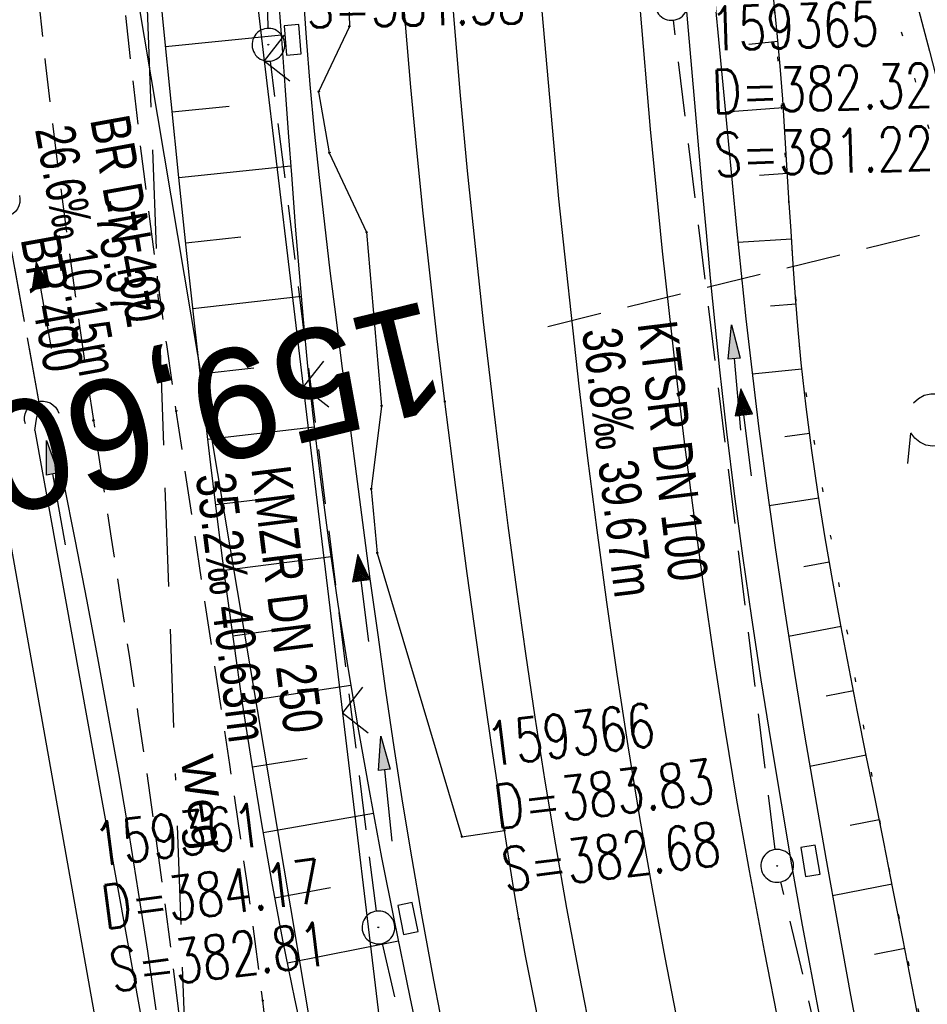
# Model space of a CAD drawing. Extents: x 510974 to 511465, y 465323 to 466289.
# Tile 23 of 43: x 511136 to 511178, y 465877 to 465922. Entities that reach past the tile are written whole.
import ezdxf
from ezdxf.enums import TextEntityAlignment as Align

# ---------------------------------------------------------------- set-up
doc = ezdxf.new("R2010")
doc.units = 0
doc.header["$LTSCALE"] = 10
doc.header["$MEASUREMENT"] = 0
for name, pattern in [('ACAD_ISO16W100', [73, 15, -6.5, 15, -6.5, 15, -7, 1, -7]), ('AUSGEZOGEN', [0]), ('LT00', [0]), ('LT07', [0.22, 0.02, -0.2]), ('LT11', [0.3, 0.2, -0.1]), ('LT12', [0.4, 0.3, -0.1]), ('LT17', [0.15, 0.1, -0.05]), ('STRICHLINIE2', [0.375, 0.25, -0.125])]:
    doc.linetypes.add(name, pattern=pattern)
doc.layers.get('0').update_dxf_attribs({"linetype": 'LT00'})
for name, color, linetype in [('--EK_FBR', 1, 'LT00'), ('--EK_Halt-Pfeil', 4, 'LT00'), ('--EK_Haltung', 7, 'STRICHLINIE2'), ('--EK_Haltung-Text', 140, 'LT00'), ('--EK_Schacht-Text', 5, 'LT00'), ('--EK_ST-93-1', 30, 'LT17'), ('--EL_DFK_AB_L', 21, 'LT00'), ('--EL_Halt-Pfeil', 4, 'LT00'), ('--EL_Haltung', 182, 'STRICHLINIE2'), ('--EL_Haltung-Text', 182, 'LT00'), ('ABSTAND', 8, 'LT00'), ('BAB-KABEL', 220, 'ACAD_ISO16W100'), ('DFK_AB_L', 21, 'LT00'), ('DFK_KATASTER', 250, 'LT00'), ('DL', 182, 'LT12'), ('DL_TEXT', 182, 'LT00'), ('FELDWEG_TEXT', 1, 'Continuous'), ('GEHOELZ_SYMB', 252, 'Continuous'), ('PFEIL', 140, 'AUSGEZOGEN'), ('V102_AFBR_BAB', 250, 'LT00'), ('V102_BOESCH', 250, 'LT00'), ('V102_BOSCHUNG', 250, 'LT00'), ('V102_FELDWEG', 250, 'LT11'), ('V102_GEHOELZ', 250, 'LT07'), ('V102_GEHWEG', 250, 'LT00'), ('V102_GRABEN', 250, 'LT00'), ('V102_KA_PRUF', 182, 'LT00'), ('V102_PARK_MS', 250, 'LT00'), ('V102_SINKK', 182, 'LT00'), ('V102_UK_DURCH', 182, 'LT00'), ('V102_ZAUN', 40, 'LT00')]:
    doc.layers.add(name, color=color, linetype=linetype)
doc.styles.add('Beschrift', font='ARIAL.TTF')
doc.styles.add('Haltungsbeschriftung', font='ARIAL.TTF', dxfattribs={"width": 0.75})
doc.styles.add('schachtbeschriftung', font='romans.shx', dxfattribs={"width": 0.75, "height": 2})
doc.styles.get("Standard").update_dxf_attribs({"font": 'ARIAL.TTF'})

# ---------------------------------------------------------------- blocks, each defined once
blk = doc.blocks.new('Pfreil3')
at = {"layer": 'PFEIL'}
blk.add_hatch(color=256, dxfattribs=at).paths.add_polyline_path([(-1.549, 0.273), (-1.549, -0.273), (0, 0)])
for p, q in [((-1.549, 0), (-4.831, 0)), ((-1.549, -0.273), (-1.549, 0.273)), ((-1.549, 0.273), (0, 0)), ((0, 0), (-1.549, -0.273))]:
    blk.add_line(p, q, dxfattribs=at)
blk = doc.blocks.new('SYMB0003')
at = {"color": 0, "linetype": 'ByBlock'}
for p, q in [((-0.015712, 0), (0.010166, 0.012015)), ((0, -0.021257), (-0.015712, 0)), ((0.010166, 0.012015), (0, -0.021257))]:
    blk.add_line(p, q, dxfattribs=at)
for points in [[(-0.031395, 0.499013), (-0.093691, 0.491144), (-0.154509, 0.475528), (-0.21289, 0.452414), (-0.267913, 0.422164), (-0.318712, 0.385257), (-0.364484, 0.342274), (-0.404509, 0.293893), (-0.438154, 0.240877), (-0.464888, 0.184062), (-0.484292, 0.124345), (-0.496058, 0.062667), (-0.5, 0)], [(0.5, 0), (0.496057, 0.062667), (0.484292, 0.124345), (0.464888, 0.184062), (0.438153, 0.240877), (0.404509, 0.293893), (0.364484, 0.342274), (0.318712, 0.385257), (0.267913, 0.422164), (0.21289, 0.452414), (0.154509, 0.475528), (0.093691, 0.491144), (0.031395, 0.499013), (-0.031395, 0.499013)], [(-0.5, 0), (-0.496058, -0.062667), (-0.484292, -0.124345), (-0.464888, -0.184062), (-0.438154, -0.240877), (-0.404509, -0.293893), (-0.364485, -0.342274), (-0.318712, -0.385257), (-0.267914, -0.422164), (-0.21289, -0.452414), (-0.154509, -0.475529), (-0.093691, -0.491144), (-0.031395, -0.499014), (0.031395, -0.499014)], [(0.031395, -0.499014), (0.093691, -0.491144), (0.154509, -0.475529), (0.21289, -0.452414), (0.267914, -0.422164), (0.318712, -0.385257), (0.364485, -0.342274), (0.404509, -0.293893), (0.438154, -0.240877), (0.464889, -0.184062), (0.484292, -0.124345), (0.496058, -0.062667), (0.5, 0)]]:
    blk.add_lwpolyline(points, dxfattribs=at)
blk = doc.blocks.new('SYMB0011')
at = {"color": 0, "linetype": 'ByBlock'}
for p, q in [((0.5, 0), (-0.5, 0)), ((0, 0.5), (0, -0.5))]:
    blk.add_line(p, q, dxfattribs=at)
blk = doc.blocks.new('SYMB0024')
at = {"color": 0, "linetype": 'ByBlock'}
for p, q in [((-0.5, 0.5), (0, 0)), ((0, 0), (0.5, 0.5))]:
    blk.add_line(p, q, dxfattribs=at)
blk = doc.blocks.new('GEHOELZ_SYMB')
at = {"layer": 'GEHOELZ_SYMB'}
blk.add_line((0, 0), (1.4, 0), dxfattribs=at)
blk.add_lwpolyline([(-1.388, 0.017), (-1.612, 0.221), (-1.778, 0.474), (-1.876, 0.761), (-1.898, 1.063), (-1.844, 1.361), (-1.718, 1.636), (-1.526, 1.87), (-1.282, 2.05), (-1, 2.162), (-0.7, 2.2), (-0.4, 2.162), (-0.118, 2.05), (0.126, 1.87), (0.318, 1.636), (0.444, 1.361), (0.498, 1.063), (0.476, 0.761), (0.378, 0.474), (0.212, 0.221), (-0.012, 0.017)], dxfattribs=at)
blk = doc.blocks.new('SYMB0652')
at = {"color": 0, "linetype": 'ByBlock'}
blk.add_lwpolyline([(-0.15, -0.075), (0.15, -0.075), (0.15, 0.075), (-0.15, 0.075), (-0.15, -0.075)], dxfattribs=at)
blk = doc.blocks.new('SYMB1107')
at = {"color": 0, "linetype": 'ByBlock'}
for points in [[(-0.2, 0), (-0.196157, 0.039018), (-0.184776, 0.076537), (-0.166294, 0.111114), (-0.141421, 0.141421), (-0.111114, 0.166294), (-0.076537, 0.184776), (-0.039018, 0.196157), (0, 0.2)], [(0, 0.2), (0.039018, 0.196157), (0.076537, 0.184776), (0.111114, 0.166294), (0.141421, 0.141421), (0.166294, 0.111114), (0.184776, 0.076537), (0.196157, 0.039018), (0.2, 0)]]:
    blk.add_lwpolyline(points, dxfattribs=at)
blk = doc.blocks.new('SYMB0070')
at = {"color": 0, "linetype": 'ByBlock'}
for p, q in [((-0.5, 0), (0.2, 0)), ((0.5, 0), (0.2, 0.1)), ((0.2, 0.1), (0.2, 0)), ((0.468, 0), (0.21, 0.086)), ((0.21, 0.086), (0.21, -0.086)), ((0.21, -0.086), (0.468, 0)), ((0.22, -0.072), (0.437, 0)), ((0.23, -0.058), (0.405, 0)), ((0.24, -0.045), (0.374, 0)), ((0.342, 0), (0.25, 0.031)), ((0.25, 0.031), (0.25, -0.031)), ((0.25, -0.031), (0.342, 0)), ((0.26, -0.017), (0.31, 0)), ((0.27, -0.003), (0.279, 0))]:
    blk.add_line(p, q, dxfattribs=at)
for points in [[(0.2, 0), (0.2, -0.1), (0.5, 0)], [(0.437, 0), (0.22, 0.072), (0.22, -0.072)], [(0.405, 0), (0.23, 0.058), (0.23, -0.058)], [(0.374, 0), (0.24, 0.045), (0.24, -0.045)], [(0.31, 0), (0.26, 0.017), (0.26, -0.017)], [(0.279, 0), (0.27, 0.003), (0.27, -0.003)]]:
    blk.add_lwpolyline(points, dxfattribs=at)

msp = doc.modelspace()

# ---------------------------------------------------------------- linework, layer by layer
at = {"layer": '--EK_FBR', "linetype": 'LT11', "flags": 128}
for points in [[(511177.578, 465574.193), (511177.322, 465576.676), (511177.064, 465579.159), (511176.799, 465581.641), (511176.525, 465584.122), (511176.239, 465586.601), (511175.939, 465589.078), (511175.62, 465591.552), (511175.281, 465594.024), (511174.922, 465596.464), (511174.544, 465598.901), (511174.147, 465601.336), (511173.736, 465603.769), (511173.313, 465606.2), (511172.881, 465608.629), (511172.442, 465611.058), (511172.001, 465613.486), (511171.559, 465615.914), (511171.119, 465618.342), (511170.493, 465621.847), (511169.876, 465625.353), (511169.264, 465628.86), (511168.656, 465632.367), (511168.049, 465635.874), (511167.439, 465639.381), (511166.826, 465642.887), (511166.358, 465645.537), (511165.889, 465648.187), (511165.421, 465650.838), (511164.958, 465653.488), (511164.501, 465656.14), (511164.054, 465658.794), (511163.618, 465661.449), (511163.197, 465664.106), (511162.794, 465666.766), (511162.39, 465669.573), (511162.005, 465672.382), (511161.637, 465675.195), (511161.283, 465678.009), (511160.94, 465680.824), (511160.606, 465683.641), (511160.277, 465686.459), (511159.951, 465689.277), (511159.625, 465692.095), (511159.277, 465695.09), (511158.928, 465698.084), (511158.582, 465701.079), (511158.241, 465704.074), (511157.908, 465707.07), (511157.625, 465709.708), (511157.352, 465712.346), (511157.094, 465714.986), (511156.853, 465717.628), (511156.643, 465720.117), (511156.449, 465722.607), (511156.265, 465725.098), (511156.09, 465727.589), (511155.92, 465730.081), (511155.752, 465732.574), (511155.582, 465735.066), (511155.408, 465737.558), (511155.226, 465740.049), (511154.995, 465743.03), (511154.751, 465746.01), (511154.498, 465748.989), (511154.237, 465751.967), (511153.973, 465754.946), (511153.708, 465757.924), (511153.445, 465760.903), (511153.187, 465763.882), (511152.872, 465767.646), (511152.573, 465771.411), (511152.289, 465775.177), (511152.024, 465778.944), (511151.779, 465782.712), (511151.556, 465786.482), (511151.357, 465790.253), (511151.183, 465794.025), (511151.055, 465797.256), (511150.945, 465800.489), (511150.851, 465803.722), (511150.77, 465806.955), (511150.701, 465810.189), (511150.64, 465813.423), (511150.587, 465816.657), (511150.538, 465819.891), (511150.497, 465822.758), (511150.456, 465825.624), (511150.412, 465828.491), (511150.363, 465831.357), (511150.306, 465834.223), (511150.239, 465837.089), (511150.16, 465839.954), (511150.066, 465842.819), (511149.954, 465845.684), (511149.742, 465850.149), (511149.48, 465854.611), (511149.167, 465859.07), (511148.802, 465863.526), (511148.383, 465867.976), (511147.908, 465872.419), (511147.375, 465876.856), (511147.023, 465879.555), (511146.652, 465882.252), (511146.266, 465884.946), (511145.868, 465887.639), (511145.461, 465890.331), (511145.05, 465893.022), (511144.636, 465895.713), (511144.224, 465898.405), (511143.817, 465901.097), (511143.418, 465903.79), (511142.982, 465906.829), (511142.562, 465909.87), (511142.162, 465912.914), (511141.782, 465915.96), (511141.426, 465919.009), (511141.094, 465922.06), (511140.791, 465925.114), (511140.516, 465928.171), (511140.143, 465933.063), (511139.851, 465937.96), (511139.641, 465942.861), (511139.514, 465947.764), (511139.483, 465950.019), (511139.466, 465952.274), (511139.462, 465954.53), (511139.466, 465956.785), (511139.477, 465959.041), (511139.491, 465961.296), (511139.511, 465964.195), (511139.528, 465967.095), (511139.541, 465969.994), (511139.546, 465972.893), (511139.54, 465975.792), (511139.52, 465978.691), (511139.484, 465981.589), (511139.428, 465984.487), (511139.349, 465987.384), (511139.199, 465991.415), (511139, 465995.444), (511138.754, 465999.472), (511138.462, 466003.496), (511138.126, 466007.518), (511137.747, 466011.537), (511137.326, 466015.551), (511136.772, 466020.316), (511136.16, 466025.074), (511135.488, 466029.823), (511134.754, 466034.563), (511133.957, 466039.293), (511133.097, 466044.011), (511132.171, 466048.716), (511131.178, 466053.407), (511130.231, 466057.595), (511129.231, 466061.771), (511128.178, 466065.933), (511127.073, 466070.083), (511125.918, 466074.218), (511124.713, 466078.339), (511123.025, 466083.829), (511121.25, 466089.29), (511119.389, 466094.724), (511117.443, 466100.128), (511116.689, 466102.15), (511115.919, 466104.167), (511115.13, 466106.176), (511114.317, 466108.176), (511113.478, 466110.164), (511112.341, 466112.734), (511111.154, 466115.282), (511109.921, 466117.809), (511108.644, 466120.315), (511107.326, 466122.8), (511105.969, 466125.266), (511104.575, 466127.712), (511103.148, 466130.138), (511101.69, 466132.546), (511100.203, 466134.936), (511098.764, 466137.195), (511097.303, 466139.439), (511095.823, 466141.67), (511094.326, 466143.889), (511092.815, 466146.098), (511091.292, 466148.299), (511089.759, 466150.493), (511088.218, 466152.681), (511086.671, 466154.865), (511085.121, 466157.047), (511083.57, 466159.228), (511081.005, 466162.839), (511078.441, 466166.451), (511075.877, 466170.063), (511073.311, 466173.673), (511070.74, 466177.281), (511069.309, 466179.287), (511067.878, 466181.294), (511066.45, 466183.302), (511065.027, 466185.314), (511063.612, 466187.332), (511062.208, 466189.357), (511060.817, 466191.39), (511059.44, 466193.434), (511058.082, 466195.489), (511056.743, 466197.558), (511055.469, 466199.575), (511054.219, 466201.606), (511052.996, 466203.654), (511051.802, 466205.718), (511050.64, 466207.801), (511049.513, 466209.902), (511048.423, 466212.024), (511047.117, 466214.704), (511045.874, 466217.415), (511044.692, 466220.154), (511043.573, 466222.92), (511042.515, 466225.71), (511041.518, 466228.522), (511040.583, 466231.354), (511039.78, 466233.958), (511039.025, 466236.576), (511038.559, 466238.302)], [(511035.113, 466237.488), (511035.724, 466235.103), (511036.387, 466232.683), (511037.094, 466230.275), (511038.024, 466227.34), (511039.024, 466224.428), (511040.094, 466221.539), (511041.234, 466218.677), (511042.444, 466215.844), (511043.724, 466213.043), (511045.073, 466210.276), (511046.186, 466208.117), (511047.339, 466205.98), (511048.528, 466203.863), (511049.75, 466201.764), (511051.002, 466199.683), (511052.28, 466197.618), (511053.581, 466195.568), (511054.94, 466193.472), (511056.318, 466191.389), (511057.712, 466189.317), (511059.121, 466187.256), (511060.542, 466185.202), (511061.973, 466183.155), (511063.412, 466181.114), (511064.857, 466179.077), (511066.305, 466177.042), (511067.755, 466175.008), (511070.296, 466171.44), (511072.837, 466167.873), (511075.379, 466164.306), (511077.924, 466160.741), (511080.473, 466157.179), (511082.031, 466155.008), (511083.588, 466152.837), (511085.142, 466150.663), (511086.691, 466148.487), (511088.233, 466146.304), (511089.764, 466144.115), (511091.284, 466141.917), (511092.788, 466139.709), (511094.274, 466137.489), (511095.741, 466135.254), (511097.185, 466133.005), (511098.803, 466130.417), (511100.386, 466127.806), (511101.931, 466125.171), (511103.434, 466122.514), (511104.893, 466119.832), (511106.304, 466117.126), (511107.666, 466114.396), (511108.974, 466111.64), (511110.226, 466108.859), (511111.248, 466106.466), (511112.229, 466104.056), (511113.173, 466101.631), (511114.08, 466099.192), (511114.938, 466096.789), (511115.766, 466094.377), (511116.568, 466091.955), (511117.347, 466089.525), (511118.106, 466087.088), (511118.848, 466084.646), (511119.576, 466082.198), (511120.292, 466079.747), (511121.001, 466077.293), (511121.699, 466074.85), (511122.389, 466072.404), (511123.066, 466069.955), (511123.727, 466067.502), (511124.369, 466065.044), (511124.986, 466062.582), (511125.577, 466060.113), (511126.137, 466057.638), (511126.662, 466055.156), (511127.15, 466052.666), (511127.389, 466051.358), (511127.621, 466050.048), (511127.849, 466048.737), (511128.076, 466047.426), (511128.307, 466046.116), (511128.639, 466044.3), (511128.979, 466042.486), (511129.326, 466040.673), (511129.674, 466038.86), (511130.019, 466037.046), (511130.599, 466033.914), (511131.156, 466030.777), (511131.687, 466027.636), (511132.189, 466024.49), (511132.659, 466021.339), (511133.095, 466018.184), (511133.494, 466015.023), (511133.938, 466011.048), (511134.321, 466007.067), (511134.645, 466003.079), (511134.912, 465999.087), (511135.122, 465995.091), (511135.28, 465991.094), (511135.385, 465987.095), (511135.427, 465984.522), (511135.452, 465981.949), (511135.463, 465979.376), (511135.463, 465976.804), (511135.455, 465974.231), (511135.444, 465971.658), (511135.432, 465969.085), (511135.423, 465966.513), (511135.42, 465963.94), (511135.426, 465961.368), (511135.453, 465957.913), (511135.501, 465954.458), (511135.568, 465951.004), (511135.652, 465947.549), (511135.722, 465945.094), (511135.801, 465942.639), (511135.893, 465940.184), (511136, 465937.731), (511136.123, 465935.278), (511136.266, 465932.827), (511136.43, 465930.377), (511136.618, 465927.93), (511136.858, 465925.19), (511137.128, 465922.453), (511137.426, 465919.719), (511137.748, 465916.987), (511138.091, 465914.257), (511138.454, 465911.529), (511138.832, 465908.803), (511139.225, 465906.078), (511139.627, 465903.355), (511140.033, 465900.671), (511140.442, 465897.987), (511140.853, 465895.304), (511141.262, 465892.621), (511141.666, 465889.937), (511142.062, 465887.253), (511142.447, 465884.567), (511142.816, 465881.879), (511143.168, 465879.19), (511143.499, 465876.498), (511143.852, 465873.38), (511144.175, 465870.259), (511144.471, 465867.135), (511144.74, 465864.008), (511144.987, 465860.878), (511145.213, 465857.747), (511145.421, 465854.613), (511145.612, 465851.479), (511145.789, 465848.344), (511145.955, 465845.208), (511146.263, 465838.857), (511146.533, 465832.505), (511146.767, 465826.153), (511146.963, 465819.799), (511147.041, 465816.917), (511147.114, 465814.034), (511147.185, 465811.152), (511147.257, 465808.27), (511147.333, 465805.387), (511147.416, 465802.506), (511147.508, 465799.624), (511147.613, 465796.743), (511147.733, 465793.863), (511147.917, 465790.076), (511148.13, 465786.291), (511148.371, 465782.507), (511148.636, 465778.725), (511148.923, 465774.944), (511149.231, 465771.164), (511149.557, 465767.386), (511149.899, 465763.61), (511150.143, 465760.997), (511150.392, 465758.385), (511150.642, 465755.773), (511150.892, 465753.161), (511151.139, 465750.549), (511151.381, 465747.937), (511151.615, 465745.324), (511151.839, 465742.711), (511152.051, 465740.096), (511152.244, 465737.556), (511152.425, 465735.015), (511152.598, 465732.473), (511152.764, 465729.93), (511152.926, 465727.388), (511153.087, 465724.845), (511153.25, 465722.302), (511153.416, 465719.759), (511153.588, 465717.217), (511153.776, 465714.561), (511153.972, 465711.905), (511154.174, 465709.25), (511154.381, 465706.595), (511154.578, 465704.099), (511154.78, 465701.602), (511154.99, 465699.107), (511155.21, 465696.612), (511155.442, 465694.119), (511155.689, 465691.627), (511156.073, 465688.063), (511156.492, 465684.502), (511156.941, 465680.945), (511157.42, 465677.392), (511157.926, 465673.842), (511158.457, 465670.295), (511159.01, 465666.753), (511159.592, 465663.155), (511160.192, 465659.56), (511160.808, 465655.968), (511161.437, 465652.379), (511161.774, 465650.482), (511162.118, 465648.587), (511162.473, 465646.695), (511162.841, 465644.804), (511163.049, 465643.774), (511163.257, 465642.744), (511163.802, 465639.981), (511164.326, 465637.213), (511164.833, 465634.443), (511165.324, 465631.67), (511165.804, 465628.894), (511166.275, 465626.117), (511166.74, 465623.339), (511167.202, 465620.56), (511167.665, 465617.781), (511168.244, 465614.318), (511168.826, 465610.856), (511169.408, 465607.394), (511169.987, 465603.931), (511170.561, 465600.468), (511171.127, 465597.003), (511171.684, 465593.537), (511172.197, 465590.269), (511172.701, 465586.999), (511173.198, 465583.728), (511173.689, 465580.456), (511174.177, 465577.184), (511174.662, 465573.911)]]:
    msp.add_lwpolyline(points, dxfattribs=at)
at = {"layer": '--EK_FBR'}
for points in [[(511162.445, 465874.98), (511161.845, 465878.025), (511161.277, 465881.076), (511160.766, 465883.979), (511160.284, 465886.887), (511159.828, 465889.8), (511159.395, 465892.716), (511158.985, 465895.636), (511158.595, 465898.559), (511158.223, 465901.484), (511157.867, 465904.411), (511157.466, 465907.856), (511157.088, 465911.304), (511156.735, 465914.754), (511156.409, 465918.206), (511156.113, 465921.661), (511155.784, 465926.042)], [(511166.379, 465875.696), (511165.765, 465878.825), (511165.183, 465881.96), (511164.611, 465885.226), (511164.074, 465888.498), (511163.57, 465891.775), (511163.095, 465895.057), (511162.649, 465898.344), (511162.229, 465901.634), (511161.833, 465904.926), (511160.911, 465913.482), (511160.14, 465922.051)], [(511164.6, 465922.233), (511165.081, 465916.658), (511165.631, 465911.09), (511166.251, 465905.528), (511166.647, 465902.267), (511167.068, 465899.009), (511167.515, 465895.754), (511167.991, 465892.503), (511168.496, 465889.257), (511169.032, 465886.016), (511169.6, 465882.781), (511170.284, 465879.129), (511171.008, 465875.484)]]:
    msp.add_lwpolyline(points, dxfattribs=at)
at = {"layer": '--EK_Haltung'}
for p, q in [((511147.615, 465921.267), (511146.825, 465962.232)), ((511170.796, 465883.757), (511166.143, 465921.641)), ((511152.565, 465880.944), (511147.722, 465919.772)), ((511137.147, 465904.184), (511135.608, 465912.698)), ((511179.764, 465845.203), (511171.058, 465882.283)), ((511152.827, 465879.469), (511162.062, 465839.722))]:
    msp.add_line(p, q, dxfattribs=at)
at = {"layer": '--EK_ST-93-1', "ltscale": 2.5}
msp.add_line((511199.249, 465917.161), (511160.398, 465907.641), dxfattribs=at)
at = {"layer": '--EL_DFK_AB_L'}
msp.add_line((511139.444, 465935.83), (511151.676, 465862.98), dxfattribs=at)
at = {"layer": '--EL_Haltung'}
for p, q in [((511147.615, 465921.267), (511146.825, 465962.232)), ((511170.796, 465883.757), (511166.143, 465921.641)), ((511152.565, 465880.944), (511147.722, 465919.772)), ((511137.147, 465904.184), (511135.608, 465912.698)), ((511179.764, 465845.203), (511171.058, 465882.283)), ((511152.827, 465879.469), (511162.062, 465839.722))]:
    msp.add_line(p, q, dxfattribs=at)
at = {"layer": 'BAB-KABEL', "ltscale": 0.03, "flags": 128}
msp.add_lwpolyline([(511100.094, 466252.83), (511106.629, 466221.866), (511109.229, 466209.78), (511117.677, 466173.993), (511124.878, 466143.564), (511125.996, 466138.932), (511127.017, 466106.695), (511132.059, 466074.469), (511137.233, 466039.866), (511140.811, 466018.793), (511140.28, 466009.399), (511142.002, 465999.7), (511140.15, 465974.515), (511142.674, 465906.561), (511144.568, 465854.279), (511149.517, 465838.992), (511151.085, 465833.757), (511157.557, 465815.282), (511168.724, 465778.338), (511175.936, 465757.235), (511191.594, 465716.526), (511201.411, 465672.792), (511211.853, 465623.724), (511217.593, 465594.919), (511223.858, 465563.053), (511229.497, 465536.95), (511234.351, 465508.924), (511234.561, 465506.443), (511236.067, 465496.85), (511241.226, 465467.488), (511247.794, 465425.644), (511251.081, 465406.592), (511253.707, 465388.585), (511256.335, 465373.097), (511258.872, 465358.447), (511261.218, 465342.966), (511261.614, 465340.534)], dxfattribs=at)
at = {"layer": 'DFK_AB_L'}
msp.add_line((511139.444, 465935.83), (511151.676, 465862.98), dxfattribs=at)
at = {"layer": 'DFK_KATASTER'}
msp.add_line((511132.71, 465915.26), (511140.308, 465872.628), dxfattribs=at)
at = {"layer": 'DL'}
msp.add_line((511137.147, 465904.184), (511135.608, 465912.698), dxfattribs=at)
at = {"layer": 'V102_AFBR_BAB'}
for points in [[(511166.379, 465875.696), (511165.765, 465878.825), (511165.183, 465881.96), (511164.611, 465885.226), (511164.074, 465888.498), (511163.57, 465891.775), (511163.095, 465895.057), (511162.649, 465898.344), (511162.229, 465901.634), (511161.833, 465904.926), (511160.911, 465913.482), (511160.14, 465922.051)], [(511164.6, 465922.233), (511165.081, 465916.658), (511165.631, 465911.09), (511166.251, 465905.528), (511166.647, 465902.267), (511167.068, 465899.009), (511167.515, 465895.754), (511167.991, 465892.503), (511168.496, 465889.257), (511169.032, 465886.016), (511169.6, 465882.781), (511170.284, 465879.129), (511171.008, 465875.484)]]:
    msp.add_lwpolyline(points, dxfattribs=at)
at = {"layer": 'V102_BOESCH'}
for points in [[(511149.235, 465875.097), (511148.839, 465876.939), (511148.295, 465879.627), (511147.787, 465882.322), (511147.312, 465885.024), (511146.868, 465887.732), (511146.451, 465890.445), (511146.058, 465893.162), (511145.688, 465895.882), (511145.336, 465898.606), (511145, 465901.331), (511144.677, 465904.057), (511144.282, 465907.523), (511143.901, 465910.99), (511143.533, 465914.458), (511143.177, 465917.926), (511142.83, 465921.396), (511142.492, 465924.867)], [(511177.48, 465875.305), (511177.05, 465877.501), (511176.621, 465879.699), (511176.191, 465881.896), (511175.757, 465884.094), (511175.358, 465886.077), (511174.958, 465888.061), (511174.56, 465890.044), (511174.169, 465892.029), (511173.788, 465894.015), (511173.423, 465896.003), (511173.078, 465897.993), (511172.756, 465899.986), (511172.464, 465901.983), (511172.204, 465903.983), (511171.982, 465905.988), (511171.841, 465907.49), (511171.72, 465908.994), (511171.613, 465910.5), (511171.516, 465912.007), (511171.424, 465913.514), (511171.333, 465915.022), (511171.239, 465916.53), (511171.136, 465918.037), (511171.022, 465919.543), (511170.89, 465921.047), (511170.737, 465922.549)], [(511177.151, 465922.885), (511177.841, 465920.224), (511178.538, 465917.565), (511179.238, 465914.908), (511179.939, 465912.251), (511180.638, 465909.594), (511181.334, 465906.936), (511182.024, 465904.277), (511182.705, 465901.615), (511183.524, 465898.354), (511184.328, 465895.09), (511185.12, 465891.822), (511185.902, 465888.551), (511186.676, 465885.279), (511187.444, 465882.005), (511188.208, 465878.729), (511188.971, 465875.454)]]:
    msp.add_lwpolyline(points, dxfattribs=at)
at = {"layer": 'V102_BOSCHUNG'}
for p, q in [((511142.925, 465920.438), (511148.222, 465920.97)), ((511170.925, 465920.661), (511169.582, 465920.53)), ((511143.225, 465917.453), (511145.833, 465917.715)), ((511171.164, 465917.642), (511168.52, 465917.442)), ((511143.533, 465914.458), (511148.661, 465914.995)), ((511171.357, 465914.634), (511170.079, 465914.552)), ((511143.85, 465911.465), (511146.37, 465911.739)), ((511171.539, 465911.64), (511169.093, 465911.481)), ((511144.176, 465908.473), (511149.139, 465909.032)), ((511171.745, 465908.666), (511170.574, 465908.571)), ((511144.512, 465905.492), (511146.964, 465905.768)), ((511172.011, 465905.705), (511169.741, 465905.469)), ((511144.86, 465902.502), (511149.732, 465903.071)), ((511172.359, 465902.758), (511171.236, 465902.609)), ((511145.223, 465899.514), (511147.657, 465899.808)), ((511172.783, 465899.815), (511170.517, 465899.463)), ((511145.604, 465896.518), (511150.491, 465897.15)), ((511173.268, 465896.881), (511172.108, 465896.675)), ((511146.008, 465893.525), (511148.468, 465893.863)), ((511173.802, 465893.943), (511171.404, 465893.489)), ((511146.439, 465890.525), (511151.4, 465891.269)), ((511174.37, 465891.004), (511173.125, 465890.761)), ((511146.9, 465887.53), (511149.401, 465887.936)), ((511174.958, 465888.062), (511172.376, 465887.558)), ((511147.395, 465884.54), (511152.435, 465885.421)), ((511175.551, 465885.121), (511174.219, 465884.861)), ((511147.928, 465881.557), (511150.46, 465882.031)), ((511176.136, 465882.179), (511173.41, 465881.647)), ((511148.502, 465878.581), (511153.573, 465879.593)), ((511176.712, 465879.235), (511175.329, 465878.965))]:
    msp.add_line(p, q, dxfattribs=at)
at = {"layer": 'V102_FELDWEG', "flags": 128}
for points in [[(511177.578, 465574.193), (511177.322, 465576.676), (511177.064, 465579.159), (511176.799, 465581.641), (511176.525, 465584.122), (511176.239, 465586.601), (511175.939, 465589.078), (511175.62, 465591.552), (511175.281, 465594.024), (511174.922, 465596.464), (511174.544, 465598.901), (511174.147, 465601.336), (511173.736, 465603.769), (511173.313, 465606.2), (511172.881, 465608.629), (511172.442, 465611.058), (511172.001, 465613.486), (511171.559, 465615.914), (511171.119, 465618.342), (511170.493, 465621.847), (511169.876, 465625.353), (511169.264, 465628.86), (511168.656, 465632.367), (511168.049, 465635.874), (511167.439, 465639.381), (511166.826, 465642.887), (511166.358, 465645.537), (511165.889, 465648.187), (511165.421, 465650.838), (511164.958, 465653.488), (511164.501, 465656.14), (511164.054, 465658.794), (511163.618, 465661.449), (511163.197, 465664.106), (511162.794, 465666.766), (511162.39, 465669.573), (511162.005, 465672.382), (511161.637, 465675.195), (511161.283, 465678.009), (511160.94, 465680.824), (511160.606, 465683.641), (511160.277, 465686.459), (511159.951, 465689.277), (511159.625, 465692.095), (511159.277, 465695.09), (511158.928, 465698.084), (511158.582, 465701.079), (511158.241, 465704.074), (511157.908, 465707.07), (511157.625, 465709.708), (511157.352, 465712.346), (511157.094, 465714.986), (511156.853, 465717.628), (511156.643, 465720.117), (511156.449, 465722.607), (511156.265, 465725.098), (511156.09, 465727.589), (511155.92, 465730.081), (511155.752, 465732.574), (511155.582, 465735.066), (511155.408, 465737.558), (511155.226, 465740.049), (511154.995, 465743.03), (511154.751, 465746.01), (511154.498, 465748.989), (511154.237, 465751.967), (511153.973, 465754.946), (511153.708, 465757.924), (511153.445, 465760.903), (511153.187, 465763.882), (511152.872, 465767.646), (511152.573, 465771.411), (511152.289, 465775.177), (511152.024, 465778.944), (511151.779, 465782.712), (511151.556, 465786.482), (511151.357, 465790.253), (511151.183, 465794.025), (511151.055, 465797.256), (511150.945, 465800.489), (511150.851, 465803.722), (511150.77, 465806.955), (511150.701, 465810.189), (511150.64, 465813.423), (511150.587, 465816.657), (511150.538, 465819.891), (511150.497, 465822.758), (511150.456, 465825.624), (511150.412, 465828.491), (511150.363, 465831.357), (511150.306, 465834.223), (511150.239, 465837.089), (511150.16, 465839.954), (511150.066, 465842.819), (511149.954, 465845.684), (511149.742, 465850.149), (511149.48, 465854.611), (511149.167, 465859.07), (511148.802, 465863.526), (511148.383, 465867.976), (511147.908, 465872.419), (511147.375, 465876.856), (511147.023, 465879.555), (511146.652, 465882.252), (511146.266, 465884.946), (511145.868, 465887.639), (511145.461, 465890.331), (511145.05, 465893.022), (511144.636, 465895.713), (511144.224, 465898.405), (511143.817, 465901.097), (511143.418, 465903.79), (511142.982, 465906.829), (511142.562, 465909.87), (511142.162, 465912.914), (511141.782, 465915.96), (511141.426, 465919.009), (511141.094, 465922.06), (511140.791, 465925.114), (511140.516, 465928.171), (511140.143, 465933.063), (511139.851, 465937.96), (511139.641, 465942.861), (511139.514, 465947.764), (511139.483, 465950.019), (511139.466, 465952.274), (511139.462, 465954.53), (511139.466, 465956.785), (511139.477, 465959.041), (511139.491, 465961.296), (511139.511, 465964.195), (511139.528, 465967.095), (511139.541, 465969.994), (511139.546, 465972.893), (511139.54, 465975.792), (511139.52, 465978.691), (511139.484, 465981.589), (511139.428, 465984.487), (511139.349, 465987.384), (511139.199, 465991.415), (511139, 465995.444), (511138.754, 465999.472), (511138.462, 466003.496), (511138.126, 466007.518), (511137.747, 466011.537), (511137.326, 466015.551), (511136.772, 466020.316), (511136.16, 466025.074), (511135.488, 466029.823), (511134.754, 466034.563), (511133.957, 466039.293), (511133.097, 466044.011), (511132.171, 466048.716), (511131.178, 466053.407), (511130.231, 466057.595), (511129.231, 466061.771), (511128.178, 466065.933), (511127.073, 466070.083), (511125.918, 466074.218), (511124.713, 466078.339), (511123.025, 466083.829), (511121.25, 466089.29), (511119.389, 466094.724), (511117.443, 466100.128), (511116.689, 466102.15), (511115.919, 466104.167), (511115.13, 466106.176), (511114.317, 466108.176), (511113.478, 466110.164), (511112.341, 466112.734), (511111.154, 466115.282), (511109.921, 466117.809), (511108.644, 466120.315), (511107.326, 466122.8), (511105.969, 466125.266), (511104.575, 466127.712), (511103.148, 466130.138), (511101.69, 466132.546), (511100.203, 466134.936), (511098.764, 466137.195), (511097.303, 466139.439), (511095.823, 466141.67), (511094.326, 466143.889), (511092.815, 466146.098), (511091.292, 466148.299), (511089.759, 466150.493), (511088.218, 466152.681), (511086.671, 466154.865), (511085.121, 466157.047), (511083.57, 466159.228), (511081.005, 466162.839), (511078.441, 466166.451), (511075.877, 466170.063), (511073.311, 466173.673), (511070.74, 466177.281), (511069.309, 466179.287), (511067.878, 466181.294), (511066.45, 466183.302), (511065.027, 466185.314), (511063.612, 466187.332), (511062.208, 466189.357), (511060.817, 466191.39), (511059.44, 466193.434), (511058.082, 466195.489), (511056.743, 466197.558), (511055.469, 466199.575), (511054.219, 466201.606), (511052.996, 466203.654), (511051.802, 466205.718), (511050.64, 466207.801), (511049.513, 466209.902), (511048.423, 466212.024), (511047.117, 466214.704), (511045.874, 466217.415), (511044.692, 466220.154), (511043.573, 466222.92), (511042.515, 466225.71), (511041.518, 466228.522), (511040.583, 466231.354), (511039.78, 466233.958), (511039.025, 466236.576), (511038.559, 466238.302)], [(511035.113, 466237.488), (511035.724, 466235.103), (511036.387, 466232.683), (511037.094, 466230.275), (511038.024, 466227.34), (511039.024, 466224.428), (511040.094, 466221.539), (511041.234, 466218.677), (511042.444, 466215.844), (511043.724, 466213.043), (511045.073, 466210.276), (511046.186, 466208.117), (511047.339, 466205.98), (511048.528, 466203.863), (511049.75, 466201.764), (511051.002, 466199.683), (511052.28, 466197.618), (511053.581, 466195.568), (511054.94, 466193.472), (511056.318, 466191.389), (511057.712, 466189.317), (511059.121, 466187.256), (511060.542, 466185.202), (511061.973, 466183.155), (511063.412, 466181.114), (511064.857, 466179.077), (511066.305, 466177.042), (511067.755, 466175.008), (511070.296, 466171.44), (511072.837, 466167.873), (511075.379, 466164.306), (511077.924, 466160.741), (511080.473, 466157.179), (511082.031, 466155.008), (511083.588, 466152.837), (511085.142, 466150.663), (511086.691, 466148.487), (511088.233, 466146.304), (511089.764, 466144.115), (511091.284, 466141.917), (511092.788, 466139.709), (511094.274, 466137.489), (511095.741, 466135.254), (511097.185, 466133.005), (511098.803, 466130.417), (511100.386, 466127.806), (511101.931, 466125.171), (511103.434, 466122.514), (511104.893, 466119.832), (511106.304, 466117.126), (511107.666, 466114.396), (511108.974, 466111.64), (511110.226, 466108.859), (511111.248, 466106.466), (511112.229, 466104.056), (511113.173, 466101.631), (511114.08, 466099.192), (511114.938, 466096.789), (511115.766, 466094.377), (511116.568, 466091.955), (511117.347, 466089.525), (511118.106, 466087.088), (511118.848, 466084.646), (511119.576, 466082.198), (511120.292, 466079.747), (511121.001, 466077.293), (511121.699, 466074.85), (511122.389, 466072.404), (511123.066, 466069.955), (511123.727, 466067.502), (511124.369, 466065.044), (511124.986, 466062.582), (511125.577, 466060.113), (511126.137, 466057.638), (511126.662, 466055.156), (511127.15, 466052.666), (511127.389, 466051.358), (511127.621, 466050.048), (511127.849, 466048.737), (511128.076, 466047.426), (511128.307, 466046.116), (511128.639, 466044.3), (511128.979, 466042.486), (511129.326, 466040.673), (511129.674, 466038.86), (511130.019, 466037.046), (511130.599, 466033.914), (511131.156, 466030.777), (511131.687, 466027.636), (511132.189, 466024.49), (511132.659, 466021.339), (511133.095, 466018.184), (511133.494, 466015.023), (511133.938, 466011.048), (511134.321, 466007.067), (511134.645, 466003.079), (511134.912, 465999.087), (511135.122, 465995.091), (511135.28, 465991.094), (511135.385, 465987.095), (511135.427, 465984.522), (511135.452, 465981.949), (511135.463, 465979.376), (511135.463, 465976.804), (511135.455, 465974.231), (511135.444, 465971.658), (511135.432, 465969.085), (511135.423, 465966.513), (511135.42, 465963.94), (511135.426, 465961.368), (511135.453, 465957.913), (511135.501, 465954.458), (511135.568, 465951.004), (511135.652, 465947.549), (511135.722, 465945.094), (511135.801, 465942.639), (511135.893, 465940.184), (511136, 465937.731), (511136.123, 465935.278), (511136.266, 465932.827), (511136.43, 465930.377), (511136.618, 465927.93), (511136.858, 465925.19), (511137.128, 465922.453), (511137.426, 465919.719), (511137.748, 465916.987), (511138.091, 465914.257), (511138.454, 465911.529), (511138.832, 465908.803), (511139.225, 465906.078), (511139.627, 465903.355), (511140.033, 465900.671), (511140.442, 465897.987), (511140.853, 465895.304), (511141.262, 465892.621), (511141.666, 465889.937), (511142.062, 465887.253), (511142.447, 465884.567), (511142.816, 465881.879), (511143.168, 465879.19), (511143.499, 465876.498), (511143.852, 465873.38), (511144.175, 465870.259), (511144.471, 465867.135), (511144.74, 465864.008), (511144.987, 465860.878), (511145.213, 465857.747), (511145.421, 465854.613), (511145.612, 465851.479), (511145.789, 465848.344), (511145.955, 465845.208), (511146.263, 465838.857), (511146.533, 465832.505), (511146.767, 465826.153), (511146.963, 465819.799), (511147.041, 465816.917), (511147.114, 465814.034), (511147.185, 465811.152), (511147.257, 465808.27), (511147.333, 465805.387), (511147.416, 465802.506), (511147.508, 465799.624), (511147.613, 465796.743), (511147.733, 465793.863), (511147.917, 465790.076), (511148.13, 465786.291), (511148.371, 465782.507), (511148.636, 465778.725), (511148.923, 465774.944), (511149.231, 465771.164), (511149.557, 465767.386), (511149.899, 465763.61), (511150.143, 465760.997), (511150.392, 465758.385), (511150.642, 465755.773), (511150.892, 465753.161), (511151.139, 465750.549), (511151.381, 465747.937), (511151.615, 465745.324), (511151.839, 465742.711), (511152.051, 465740.096), (511152.244, 465737.556), (511152.425, 465735.015), (511152.598, 465732.473), (511152.764, 465729.93), (511152.926, 465727.388), (511153.087, 465724.845), (511153.25, 465722.302), (511153.416, 465719.759), (511153.588, 465717.217), (511153.776, 465714.561), (511153.972, 465711.905), (511154.174, 465709.25), (511154.381, 465706.595), (511154.578, 465704.099), (511154.78, 465701.602), (511154.99, 465699.107), (511155.21, 465696.612), (511155.442, 465694.119), (511155.689, 465691.627), (511156.073, 465688.063), (511156.492, 465684.502), (511156.941, 465680.945), (511157.42, 465677.392), (511157.926, 465673.842), (511158.457, 465670.295), (511159.01, 465666.753), (511159.592, 465663.155), (511160.192, 465659.56), (511160.808, 465655.968), (511161.437, 465652.379), (511161.774, 465650.482), (511162.118, 465648.587), (511162.473, 465646.695), (511162.841, 465644.804), (511163.049, 465643.774), (511163.257, 465642.744), (511163.802, 465639.981), (511164.326, 465637.213), (511164.833, 465634.443), (511165.324, 465631.67), (511165.804, 465628.894), (511166.275, 465626.117), (511166.74, 465623.339), (511167.202, 465620.56), (511167.665, 465617.781), (511168.244, 465614.318), (511168.826, 465610.856), (511169.408, 465607.394), (511169.987, 465603.931), (511170.561, 465600.468), (511171.127, 465597.003), (511171.684, 465593.537), (511172.197, 465590.269), (511172.701, 465586.999), (511173.198, 465583.728), (511173.689, 465580.456), (511174.177, 465577.184), (511174.662, 465573.911)]]:
    msp.add_lwpolyline(points, dxfattribs=at)
at = {"layer": 'V102_GEHOELZ', "flags": 128}
msp.add_lwpolyline([(511170.724, 465922.535), (511168.389, 465939.939), (511167.916, 465953.548), (511168.271, 465954.366), (511169.65, 465954.575), (511170.828, 465953.986), (511172.594, 465943.094), (511174.655, 465927.785), (511182.162, 465901.437), (511195.999, 465844.618), (511208.216, 465794.572), (511213.368, 465774.11), (511212.779, 465773.669), (511211.268, 465774.016), (511208.476, 465781.903), (511201.171, 465798.728), (511194.565, 465816.321), (511188.783, 465834.974), (511184.908, 465846.031), (511180.307, 465862.197), (511175.751, 465884.092), (511171.967, 465905.988), (511170.724, 465922.535)], dxfattribs=at)
at = {"layer": 'V102_GEHWEG'}
for points in [[(511153.31, 465929.986), (511151.108, 465929.149), (511151.328, 465921.346), (511149.924, 465918.365), (511150.411, 465915.579), (511152.119, 465911.954), (511152.801, 465904.012), (511152.323, 465900.22), (511152.599, 465897.295), (511156.471, 465884.342), (511158.421, 465884.622)], [(511160.054, 465875.546), (511159.711, 465877.223), (511159.383, 465878.903), (511159.075, 465880.587), (511158.847, 465881.93), (511158.63, 465883.276), (511158.421, 465884.622), (511157.83, 465888.535), (511157.261, 465892.451), (511156.715, 465896.37), (511156.192, 465900.292), (511155.695, 465904.218), (511155.349, 465907.086), (511155.018, 465909.956), (511154.706, 465912.827), (511154.412, 465915.701), (511154.14, 465918.577), (511153.891, 465921.455), (511153.669, 465924.297)]]:
    msp.add_lwpolyline(points, dxfattribs=at)
at = {"layer": 'V102_GRABEN'}
for points in [[(511154.845, 465873.539), (511154.102, 465877.023), (511153.386, 465880.514), (511152.819, 465883.396), (511152.274, 465886.284), (511151.756, 465889.176), (511151.267, 465892.072), (511150.81, 465894.974), (511150.388, 465897.879), (511150.004, 465900.79), (511149.661, 465903.704), (511149.438, 465905.834), (511149.234, 465907.966), (511149.047, 465910.1), (511148.872, 465912.236), (511148.708, 465914.373), (511148.549, 465916.511), (511148.393, 465918.65), (511148.235, 465920.789), (511148.07, 465922.997)], [(511149.207, 465923.031), (511149.356, 465920.837), (511149.529, 465918.705), (511149.727, 465916.575), (511149.948, 465914.448), (511150.187, 465912.322), (511150.44, 465910.198), (511150.705, 465908.076), (511150.977, 465905.953), (511151.253, 465903.831), (511151.588, 465901.263), (511151.926, 465898.696), (511152.27, 465896.129), (511152.624, 465893.564), (511152.988, 465891.001), (511153.368, 465888.44), (511153.764, 465885.883), (511154.181, 465883.329), (511154.621, 465880.78), (511155.171, 465877.794), (511155.753, 465874.813)], [(511168.03, 465922.51), (511168.234, 465920.436), (511168.433, 465918.361), (511168.629, 465916.286), (511168.826, 465914.211), (511169.028, 465912.137), (511169.236, 465910.065), (511169.455, 465907.993), (511169.688, 465905.923), (511170.032, 465903.092), (511170.406, 465900.265), (511170.805, 465897.441), (511171.228, 465894.619), (511171.673, 465891.801), (511172.135, 465888.985), (511172.613, 465886.172), (511173.105, 465883.361), (511173.665, 465880.232), (511174.242, 465877.107), (511174.836, 465873.985)], [(511173.079, 465874.822), (511172.554, 465877.562), (511172.049, 465880.306), (511171.561, 465883.053), (511171.075, 465885.871), (511170.606, 465888.691), (511170.155, 465891.514), (511169.726, 465894.34), (511169.32, 465897.169), (511168.939, 465900.001), (511168.586, 465902.836), (511168.262, 465905.675), (511168.045, 465907.762), (511167.841, 465909.851), (511167.648, 465911.941), (511167.462, 465914.031), (511167.279, 465916.122), (511167.097, 465918.214), (511166.911, 465920.305), (511166.719, 465922.395)], [(511136.96, 465902.898), (511136.993, 465903.222), (511137.037, 465903.506), (511137.099, 465903.712), (511137.192, 465903.8), (511137.306, 465903.757), (511137.443, 465903.619), (511137.597, 465903.418), (511137.758, 465903.186)], [(511142.495, 465876.432), (511142.11, 465879.121), (511141.698, 465881.806), (511141.26, 465884.486), (511140.801, 465887.164), (511140.322, 465889.839), (511139.828, 465892.511), (511139.322, 465895.181), (511138.806, 465897.85), (511138.283, 465900.518), (511137.758, 465903.186)], [(511136.96, 465902.898), (511141.767, 465876.326), (511144.044, 465844.969), (511144.226, 465819.778), (511145.012, 465793.826), (511147.222, 465763.268), (511149.133, 465739.832), (511150.769, 465717.485)]]:
    msp.add_lwpolyline(points, dxfattribs=at)
at = {"layer": 'V102_PARK_MS'}
msp.add_lwpolyline([(511162.445, 465874.98), (511161.845, 465878.025), (511161.277, 465881.076), (511160.766, 465883.979), (511160.284, 465886.887), (511159.828, 465889.8), (511159.395, 465892.716), (511158.985, 465895.636), (511158.595, 465898.559), (511158.223, 465901.484), (511157.867, 465904.411), (511157.466, 465907.856), (511157.088, 465911.304), (511156.735, 465914.754), (511156.409, 465918.206), (511156.113, 465921.661), (511155.784, 465926.042)], dxfattribs=at)
at = {"layer": 'V102_ZAUN'}
for p, q in [((511147.436, 465919.789), (511149.225, 465904.896)), ((511149.225, 465904.896), (511151.014, 465890.003)), ((511151.014, 465890.003), (511152.804, 465875.11))]:
    msp.add_line(p, q, dxfattribs=at)
msp.add_lwpolyline([(511146.793, 465934.763), (511147.062, 465922.898), (511147.436, 465919.789)], dxfattribs=at)

# ---------------------------------------------------------------- block references
at = {"layer": '--EK_Halt-Pfeil', "yscale": 4, "zscale": 4}
for p, xscale, rotation in [((511137.362, 465908.619), 4.000000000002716, 100.2513400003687), ((511169.462, 465902.821), 3.999999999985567, 97.0029300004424), ((511151.966, 465895.25), 4.00000000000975, 97.1080900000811)]:
    msp.add_blockref('SYMB0070', p, dxfattribs=dict(at, xscale=xscale, rotation=rotation))
at = {"layer": '--EL_Halt-Pfeil', "yscale": 4, "zscale": 4}
for p, xscale, rotation in [((511137.362, 465908.619), 4.000000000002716, 100.2513400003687), ((511169.462, 465902.821), 3.999999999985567, 97.0029300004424), ((511151.966, 465895.25), 4.00000000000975, 97.1080900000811)]:
    msp.add_blockref('SYMB0070', p, dxfattribs=dict(at, xscale=xscale, rotation=rotation))
at = {"layer": 'GEHOELZ_SYMB', "rotation": 264.7377000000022}
msp.add_blockref('GEHOELZ_SYMB', (511176.972, 465902.78), dxfattribs=at)
at = {"layer": 'PFEIL'}
for p, rotation in [((511168.79, 465907.728), 94.92180110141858), ((511137.483, 465902.438), 100.120871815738), ((511152.767, 465888.939), 95.97950167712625)]:
    msp.add_blockref('Pfreil3', p, dxfattribs=dict(at, rotation=rotation))
at = {"layer": 'V102_FELDWEG', "xscale": 0.09999999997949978, "yscale": 0.09999999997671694, "zscale": 0.1, "rotation": 283.2840000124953}
for p in [(511143.418, 465903.79), (511139.627, 465903.355), (511147.375, 465876.856)]:
    msp.add_blockref('SYMB0011', p, dxfattribs=at)
at = {"layer": 'V102_GEHWEG', "xscale": 0.09999999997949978, "yscale": 0.09999999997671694, "zscale": 0.1, "rotation": 283.2840000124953}
for p in [(511151.328, 465921.346), (511153.891, 465921.455), (511149.924, 465918.365), (511150.411, 465915.579), (511152.119, 465911.954), (511152.801, 465904.012), (511155.695, 465904.218), (511152.323, 465900.22), (511152.599, 465897.295), (511158.421, 465884.622), (511156.471, 465884.342), (511159.075, 465880.587)]:
    msp.add_blockref('SYMB0011', p, dxfattribs=at)
at = {"layer": 'V102_KA_PRUF', "xscale": 1.499999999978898, "yscale": 1.5, "zscale": 1.5, "rotation": 283.2840000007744}
for p in [(511166.051, 465922.385), (511147.629, 465920.517), (511170.887, 465883.013), (511152.658, 465880.2)]:
    msp.add_blockref('SYMB0003', p, dxfattribs=at)
at = {"layer": 'V102_SINKK', "yscale": 4.5, "zscale": 4.5}
for p, xscale, rotation in [((511148.739, 465920.744), 4.499999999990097, 274.9187998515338), ((511172.405, 465883.245), 4.499999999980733, 279.4300481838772), ((511154.009, 465880.609), 4.499999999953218, 281.3398786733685)]:
    msp.add_blockref('SYMB0652', p, dxfattribs=dict(at, xscale=xscale, rotation=rotation))
at = {"layer": 'V102_UK_DURCH', "zscale": 4}
for p, xscale, yscale, rotation in [((511135.475, 465913.436), 3.999999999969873, 4, 193.951395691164), ((511137.281, 465903.446), 4.000000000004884, 4.000000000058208, 17.64531871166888)]:
    msp.add_blockref('SYMB1107', p, dxfattribs=dict(at, xscale=xscale, yscale=yscale, rotation=rotation))
at = {"layer": 'V102_ZAUN', "xscale": 2.100000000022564, "yscale": 2.099999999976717, "zscale": 2.1, "rotation": 276.8499700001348}
for p in [(511147.436, 465919.789), (511149.225, 465904.896), (511151.014, 465890.003)]:
    msp.add_blockref('SYMB0024', p, dxfattribs=at)

# ---------------------------------------------------------------- texts
at = {"layer": '--EK_Haltung-Text', "style": 'Haltungsbeschriftung'}
for s, rotation, width, p in [('BR DN 400', -79.7487, 0.75, (511139.475, 465917.102)), ('26.6‰ 10.15m', -79.7487, 0.7, (511136.956, 465916.647)), ('KTSR DN 100', -82.9971, 0.75, (511164.5, 465907.786)), ('36.8‰ 39.67m', -82.9971, 0.75, (511161.959, 465907.474)), ('35.2‰ 40.63m', -82.8919, 0.75, (511144.302, 465900.846)), ('KMZR DN 250', -82.8919, 0.75, (511146.842, 465901.163))]:
    msp.add_text(s, height=1.8, rotation=rotation, dxfattribs=dict(at, width=width)).set_placement(p)
at = {"layer": '--EK_Schacht-Text', "style": 'schachtbeschriftung', "width": 0.75}
for s, rotation, p in [('S=381.38', 1.1029, (511149.364, 465921.3)), ('159365', 1.7885, (511167.849, 465920.25)), ('D=382.32', 1.7885, (511167.938, 465917.371)), ('S=381.22', 1.7885, (511168.028, 465914.493)), ('159366', 7.0029, (511157.737, 465887.556)), ('D=383.83', 7.0029, (511158.088, 465884.697)), ('159361', 7.1081, (511139.796, 465882.978)), ('S=382.68', 7.0029, (511158.439, 465881.839)), ('D=384.17', 7.1081, (511140.152, 465880.12)), ('S=382.81', 7.1081, (511140.509, 465877.262))]:
    msp.add_text(s, height=2, rotation=rotation, dxfattribs=at).set_placement(p)
at = {"layer": '--EK_ST-93-1', "style": 'Beschrift'}
msp.add_text('159,600', height=5, rotation=-166.2479, dxfattribs=at).set_placement((511155.542, 465906.447), align=Align.MIDDLE_LEFT)
at = {"layer": '--EL_Haltung-Text', "style": 'Haltungsbeschriftung', "width": 0.75}
for s, rotation, p in [('KTSR DN 100', -82.9971, (511164.5, 465907.786)), ('KMZR DN 250', -82.8919, (511146.842, 465901.163))]:
    msp.add_text(s, height=1.8, rotation=rotation, dxfattribs=at).set_placement(p)
at = {"layer": 'ABSTAND', "width": 0.75}
msp.add_text(' -75.37-', height=1.8, rotation=-80.4703, dxfattribs=at).set_placement((511139.539, 465913.845))
at = {"layer": 'DL_TEXT', "style": 'Haltungsbeschriftung', "width": 0.75}
msp.add_text('BR 400', height=1.8, rotation=-79.7487, dxfattribs=at).set_placement((511136.297, 465911.645))
at = {"layer": 'FELDWEG_TEXT', "insert": (511143.16, 465887.891), "char_height": 1.5, "attachment_point": 7, "rotation": 278.1315, "style": 'Beschrift'}
msp.add_mtext('Weg', dxfattribs=at)

doc.saveas('drawing.dxf')
